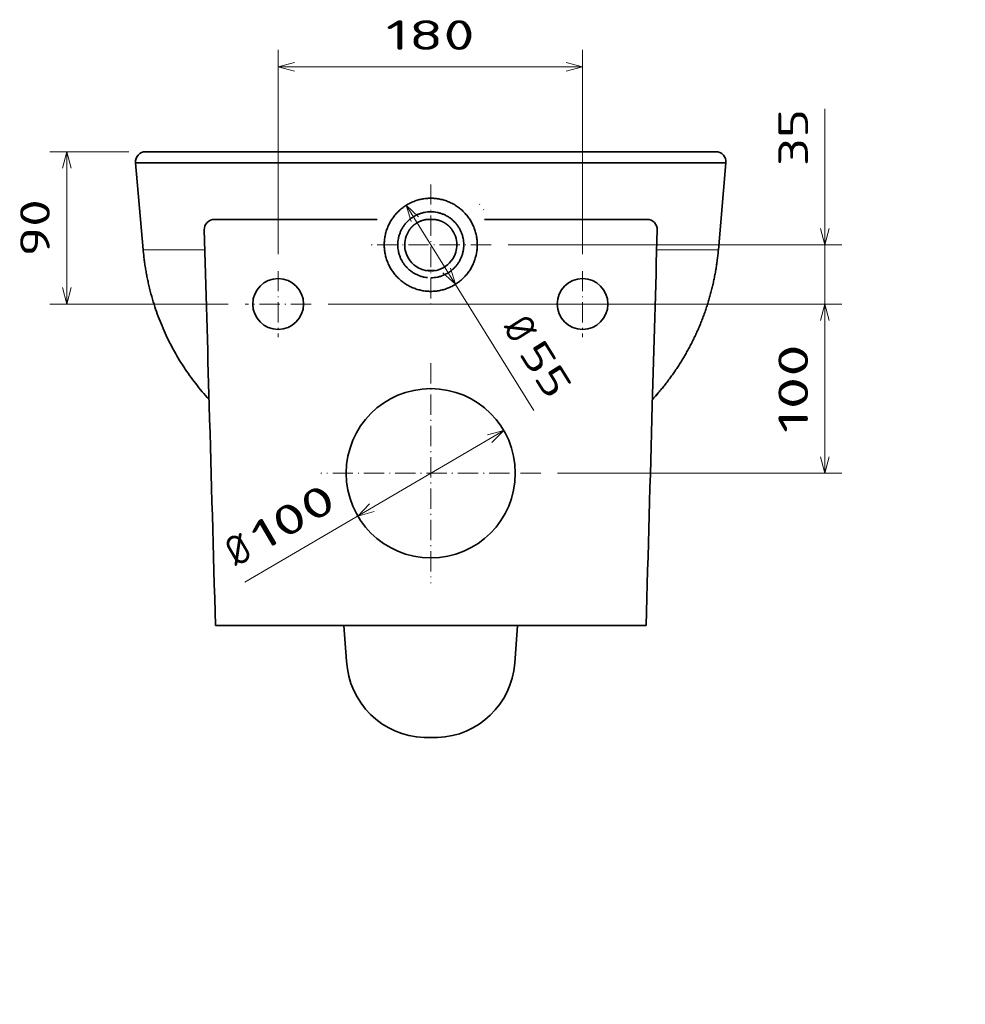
# Model space of a CAD drawing. Extents: x 22 to 382, y 37 to 270.
# Tile 2 of 4: x 22 to 134, y 154 to 270. Entities that reach past the tile are written whole.
import ezdxf
from ezdxf.enums import TextEntityAlignment as Align

# ---------------------------------------------------------------- set-up
doc = ezdxf.new("R2010")
doc.units = 0
doc.linetypes.add('DASHDOT', pattern=[18.5, 12, -3, 0.5, -3])
doc.layers.get('0').update_dxf_attribs({"lineweight": 13})
doc.styles.get("Standard").update_dxf_attribs({"font": 'isocp.shx'})
doc.dimstyles.get("Standard").update_dxf_attribs({"dimtxt": 2.5, "dimasz": 2.5, "dimexe": 1.25, "dimexo": 0.625, "dimtad": 1, "dimcen": 2.5, "dimadec": 0, "dimazin": 0, "dimtfac": 1, "dimtmove": 0, "dimatfit": 0, "dimfxl": 0, "dimarcsym": 0})

# ---------------------------------------------------------------- blocks, each defined once
blk = doc.blocks.new('*D')
at = {"color": 7, "lineweight": 13}
for p, q in [((52.52, 242.38), (52.52, 266.52)), ((88.52, 242.38), (88.52, 266.52)), ((52.52, 264.52), (88.52, 264.52)), ((117.18, 231.48), (117.18, 259.55)), ((254.78, 201.42), (254.78, 257.42)), ((373.65, 188.18), (373.65, 257.42)), ((67.66, 248.15), (82.77, 223.9)), ((79.72, 243.48), (119.18, 243.48)), ((46.62, 236.48), (25.51, 236.48)), ((58.42, 236.48), (119.18, 236.48)), ((58.42, 236.48), (119.18, 236.48)), ((48.57, 203.6), (79.2, 221.54)), ((85.57, 216.49), (119.18, 216.49)), ((195.62, 201.35), (256.7, 201.35)), ((254.7, 176.46), (254.7, 201.35)), ((195.62, 188.35), (256.7, 188.35)), ((330.46, 188.18), (375.65, 188.18)), ((176.99, 134.9), (113.46, 134.84)), ((115.46, 134.85), (115.53, 65.01)), ((257.31, 73.07), (257.31, 126.95)), ((142.13, 98.01), (142.13, 37.36)), ((242.02, 98.01), (242.02, 37.36)), ((204.98, 65.09), (113.53, 65.01)), ((142.13, 39.36), (242.02, 39.36))]:
    blk.add_line(p, q, dxfattribs=at)
at = {"color": 7, "lineweight": 13, "ltscale": 0.319032}
for p, q in [((244.02, 257.42), (256.78, 257.42)), ((244.02, 201.42), (256.78, 201.42))]:
    blk.add_line(p, q, dxfattribs=at)
at = {"color": 7, "lineweight": 13, "ltscale": 0.443725}
blk.add_line((357.9, 257.42), (375.65, 257.42), dxfattribs=at)
at = {"color": 7, "lineweight": 13, "ltscale": 0.23346}
blk.add_line((34.85, 254.48), (25.51, 254.48), dxfattribs=at)
at = {"color": 7, "lineweight": 13, "ltscale": 0.450006}
blk.add_line((27.51, 236.48), (27.51, 254.48), dxfattribs=at)
at = {"color": 7, "lineweight": 13, "ltscale": 0.499944}
blk.add_line((117.18, 216.49), (117.18, 236.48), dxfattribs=at)
at = {"color": 7, "lineweight": 13, "ltscale": 0.382383}
for p, q in [((244.02, 126.95), (259.31, 126.95)), ((244.02, 73.07), (259.31, 73.07))]:
    blk.add_line(p, q, dxfattribs=at)
at = {"color": 7, "lineweight": 13}
for points in [[(54.45, 265.04), (52.52, 264.52), (54.45, 264.01)], [(86.59, 264.01), (88.52, 264.52), (86.59, 265.04)], [(255.3, 255.49), (254.78, 257.42), (254.26, 255.49)], [(374.16, 255.49), (373.65, 257.42), (373.13, 255.49)], [(28.03, 252.55), (27.51, 254.48), (27, 252.55)], [(69.12, 246.78), (67.66, 248.15), (68.24, 246.24)], [(116.66, 245.41), (117.18, 243.48), (117.7, 245.41)], [(72.01, 240.18), (73.48, 238.82), (72.89, 240.73)], [(27, 238.42), (27.51, 236.48), (28.03, 238.42)], [(117.7, 234.55), (117.18, 236.48), (116.66, 234.55)], [(117.7, 234.55), (117.18, 236.48), (116.66, 234.55)], [(77.79, 220.12), (79.2, 221.54), (77.27, 221.01)], [(116.66, 218.42), (117.18, 216.49), (117.7, 218.42)], [(63.34, 212.86), (61.94, 211.43), (63.87, 211.96)], [(254.26, 203.35), (254.78, 201.42), (255.3, 203.35)], [(255.21, 199.42), (254.7, 201.35), (254.18, 199.42)], [(254.18, 190.28), (254.7, 188.35), (255.21, 190.28)], [(373.13, 190.11), (373.65, 188.18), (374.16, 190.11)], [(115.98, 132.91), (115.46, 134.85), (114.95, 132.91)], [(257.83, 125.02), (257.31, 126.95), (256.79, 125.02)], [(256.79, 75), (257.31, 73.07), (257.83, 75)], [(115.01, 66.94), (115.53, 65.01), (116.04, 66.94)], [(144.06, 39.88), (142.13, 39.36), (144.06, 38.84)], [(240.09, 38.84), (242.02, 39.36), (240.09, 39.88)]]:
    blk.add_lwpolyline(points, dxfattribs=at)
blk.add_arc((70.57, 243.48), 5.5, 281.0948, 97.2831, dxfattribs=at)
for s, p, p2 in [('180', (65.26, 266.52), (75.77, 266.52)), ('500', (186.82, 41.36), (197.33, 41.36))]:
    blk.add_text(s, height=3.5, dxfattribs=at).set_placement(p, p2, align=Align.FIT)
for s, rotation, p, p2 in [('35', 90, (115.18, 252.78), (115.18, 259.55)), ('90', 90, (25.51, 242.1), (25.51, 248.87)), ('%%c', 301.9355, (79, 233.73), (80.36, 231.56)), ('280', 90, (252.78, 224.17), (252.78, 234.68)), ('55', 301.9355, (80.89, 230.71), (84.47, 224.96)), ('100', 90, (115.18, 221.23), (115.18, 231.74)), ('345', 90, (371.65, 217.55), (371.65, 228.05)), ('100', 30.3554, (50.64, 207.13), (59.7, 212.44)), ('%%c', 30.3554, (47.56, 205.33), (49.77, 206.63)), ('65', 90, (252.7, 176.46), (252.7, 183.23)), ('350', 90.0515, (113.5, 94.67), (113.49, 105.18)), ('270', 90, (255.31, 94.76), (255.31, 105.26))]:
    blk.add_text(s, height=3.5, rotation=rotation, dxfattribs=at).set_placement(p, p2, align=Align.FIT)
blk = doc.blocks.new('BLOCK14')
at = {"color": 7, "linetype": 'DASHDOT', "lineweight": 13}
for p, q in [((0.01, -19.28), (0.01, -90.76)), ((35.75, -55.02), (-35.73, -55.02))]:
    blk.add_line(p, q, dxfattribs=at)
blk = doc.blocks.new('BLOCK15')
at = {"color": 7, "linetype": 'DASHDOT', "lineweight": 13}
for p, q in [((-90.25, -70.5), (-90.25, -109.5)), ((-70.75, -90), (-109.75, -90))]:
    blk.add_line(p, q, dxfattribs=at)
blk = doc.blocks.new('BLOCK16')
at = {"color": 7, "linetype": 'DASHDOT', "lineweight": 13}
for p, q in [((89.75, -70.5), (89.75, -109.5)), ((109.25, -90), (70.25, -90))]:
    blk.add_line(p, q, dxfattribs=at)
blk = doc.blocks.new('BLOCK17')
at = {"color": 7, "linetype": 'DASHDOT', "lineweight": 13}
for p, q in [((0, -124.99), (0, -254.99)), ((65, -189.99), (-65, -189.99))]:
    blk.add_line(p, q, dxfattribs=at)

msp = doc.modelspace()

# ---------------------------------------------------------------- linework, layer by layer
at = {"color": 7, "lineweight": 35}
for p, q in [((70.5685, 254.4841), (36.8511, 254.4841)), ((70.5685, 254.4841), (36.8516, 254.4841)), ((70.5685, 254.4841), (104.2858, 254.4841)), ((70.5685, 254.4841), (104.2854, 254.4841)), ((35.6556, 253.1795), (70.5685, 253.1795)), ((70.5685, 253.1795), (35.6556, 253.1795)), ((105.4813, 253.1795), (70.5685, 253.1795)), ((70.5685, 253.1795), (105.4813, 253.1795)), ((45.1048, 198.4841), (96.0321, 198.4841))]:
    msp.add_line(p, q, dxfattribs=at)
at = {"color": 7, "lineweight": 35, "ltscale": 0.11675}
msp.add_line((41.6329, 254.4842), (36.9629, 254.4849), dxfattribs=at)
at = {"color": 7, "lineweight": 35, "ltscale": 0.000889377}
for p, q in [((42.3059, 254.484), (42.2703, 254.4842)), ((98.8311, 254.484), (98.8666, 254.4842))]:
    msp.add_line(p, q, dxfattribs=at)
at = {"color": 7, "lineweight": 35, "ltscale": 0.122505}
msp.add_line((99.2738, 254.4841), (104.174, 254.4849), dxfattribs=at)
at = {"color": 7, "lineweight": 35, "ltscale": 0.258151}
for p, q in [((36.5556, 242.8928), (35.6556, 253.1795)), ((104.5813, 242.8928), (105.4813, 253.1795))]:
    msp.add_line(p, q, dxfattribs=at)
at = {"color": 7, "lineweight": 35, "ltscale": 0.001912}
msp.add_line((76.3181, 248.2996), (76.367, 248.2408), dxfattribs=at)
at = {"color": 7, "lineweight": 35, "ltscale": 0.001134}
msp.add_line((76.8055, 247.6495), (76.8306, 247.6117), dxfattribs=at)
at = {"color": 7, "lineweight": 35, "ltscale": 0.480965}
for p, q in [((64.2241, 246.4841), (44.9855, 246.4841)), ((76.9129, 246.4841), (96.1514, 246.4841))]:
    msp.add_line(p, q, dxfattribs=at)
at = {"color": 7, "lineweight": 13, "ltscale": 0.182407}
for p, q in [((36.5556, 242.8928), (43.8519, 242.8928)), ((104.5813, 242.8928), (97.285, 242.8928))]:
    msp.add_line(p, q, dxfattribs=at)
at = {"color": 7, "lineweight": 35, "ltscale": 0.011876}
for q in [(70.0934, 240.4361), (71.0435, 240.4361)]:
    msp.add_line((70.5685, 240.4357), q, dxfattribs=at)
at = {"color": 7, "lineweight": 35, "ltscale": 0.10509}
msp.add_line((60.6183, 194.2931), (60.2932, 198.4841), dxfattribs=at)
at = {"color": 7, "lineweight": 35, "ltscale": 0.111444}
msp.add_line((80.5025, 194.0395), (80.8443, 198.4841), dxfattribs=at)
at = {"color": 7, "lineweight": 35, "ltscale": 0.039139}
msp.add_line((69.7857, 185.2425), (71.3512, 185.2425), dxfattribs=at)
at = {"color": 7, "lineweight": 35}
msp.add_circle((70.5685, 216.4861), 10, dxfattribs=at)
for centre, radius, start, end in [((36.8512, 253.284), 1.2001, 90.004853, 184.995147), ((36.8762, 253.2811), 1.203, 89.999376, 93.560218), ((36.8762, 253.2813), 1.2028, 91.060747, 93.56036), ((36.9584, 248.6458), 5.8391, 89.955809, 90.949238), ((36.9619, 249.4936), 4.9912, 89.016482, 90.983359), ((104.175, 249.4936), 4.9912, 89.016641, 90.983518), ((104.1786, 248.6458), 5.8391, 89.050761, 90.044191), ((104.2607, 253.2811), 1.203, 86.439782, 90.000624), ((104.2607, 253.2813), 1.2028, 86.43964, 88.939253), ((104.2857, 253.284), 1.2001, 355.004853, 449.995147), ((70.567, 243.484), 5.4985, 123.748764, 129.376235), ((70.5681, 243.4825), 5.5004, 123.749676, 129.375207), ((70.567, 243.484), 5.4985, 123.748765, 129.376236), ((70.5672, 243.4841), 5.4985, 118.123765, 123.751236), ((70.5684, 243.4821), 5.5008, 118.124544, 123.749638), ((70.5672, 243.4841), 5.4985, 118.123763, 123.751237), ((70.5674, 243.4842), 5.4985, 112.498764, 118.126237), ((70.5686, 243.4817), 5.5013, 112.49998, 118.124567), ((70.5674, 243.4842), 5.4985, 112.498766, 118.126234), ((70.5676, 243.4843), 5.4985, 106.873763, 112.501236), ((70.5686, 243.4817), 5.5013, 106.875435, 112.500025), ((70.5676, 243.4843), 5.4985, 106.873763, 112.501237), ((70.5679, 243.4844), 5.4985, 101.248764, 106.876236), ((70.5685, 243.4822), 5.5008, 101.25036, 106.875459), ((70.5679, 243.4844), 5.4985, 101.248764, 106.876235), ((70.5681, 243.4844), 5.4985, 95.623763, 101.251237), ((70.5684, 243.4826), 5.5004, 95.62479, 101.250322), ((70.5681, 243.4844), 5.4985, 95.623764, 101.251236), ((70.5683, 243.4845), 5.4985, 89.998764, 95.626235), ((70.5684, 243.4819), 5.501, 89.999819, 95.624661), ((70.5683, 243.4845), 5.4985, 89.998766, 95.626236), ((70.5686, 243.4845), 5.4985, 84.373765, 90.001236), ((70.5685, 243.4819), 5.501, 84.375339, 90.000181), ((70.5686, 243.4845), 5.4985, 84.373764, 90.001234), ((70.5688, 243.4844), 5.4985, 78.748763, 84.376237), ((70.5685, 243.4826), 5.5004, 78.749678, 84.37521), ((70.5688, 243.4844), 5.4985, 78.748764, 84.376236), ((70.569, 243.4844), 5.4985, 73.123764, 78.751236), ((70.5684, 243.4822), 5.5008, 73.124541, 78.74964), ((70.569, 243.4844), 5.4985, 73.123765, 78.751236), ((70.5693, 243.4843), 5.4985, 67.498764, 73.126237), ((70.5683, 243.4817), 5.5013, 67.499975, 73.124565), ((70.5693, 243.4843), 5.4985, 67.498763, 73.126237), ((70.5695, 243.4842), 5.4985, 61.873763, 67.501236), ((70.5683, 243.4817), 5.5013, 61.875433, 67.50002), ((70.5695, 243.4842), 5.4985, 61.873766, 67.501234), ((70.5697, 243.4841), 5.4985, 56.248764, 61.876235), ((70.5685, 243.4821), 5.5008, 56.250362, 61.875456), ((70.5697, 243.4841), 5.4985, 56.248763, 61.876237), ((70.5699, 243.484), 5.4985, 50.623765, 56.251236), ((70.5688, 243.4825), 5.5004, 50.624793, 56.250324), ((70.5699, 243.484), 5.4985, 50.623764, 56.251235), ((70.5665, 243.4835), 5.4985, 140.623764, 146.251236), ((70.568, 243.4824), 5.5003, 140.624831, 146.2504), ((70.5665, 243.4835), 5.4985, 140.623764, 146.251235), ((70.5667, 243.4837), 5.4985, 134.998764, 140.626237), ((70.5685, 243.482), 5.501, 134.999812, 140.624696), ((70.5667, 243.4837), 5.4985, 134.998764, 140.626236), ((70.5668, 243.4838), 5.4985, 129.373764, 135.001236), ((70.5686, 243.482), 5.501, 129.375337, 135.000182), ((70.5668, 243.4838), 5.4985, 129.373764, 135.001236), ((70.5682, 243.4823), 3.9003, 123.749676, 129.375207), ((70.5674, 243.4834), 3.8989, 123.748764, 129.376236), ((70.5684, 243.4821), 3.9006, 118.124544, 123.749638), ((70.5676, 243.4835), 3.8989, 118.123764, 123.751236), ((70.5686, 243.4818), 3.9009, 112.49998, 118.124567), ((70.5677, 243.4836), 3.8989, 112.498764, 118.126236), ((70.5686, 243.4818), 3.9009, 106.875435, 112.500025), ((70.5679, 243.4837), 3.8989, 106.873764, 112.501235), ((70.5685, 243.4821), 3.9006, 101.25036, 106.875458), ((70.568, 243.4837), 3.8989, 101.248763, 106.876236), ((70.5684, 243.4824), 3.9003, 95.62479, 101.250322), ((70.5682, 243.4837), 3.8989, 95.623765, 101.251235), ((70.5684, 243.4819), 3.9007, 89.999819, 95.624661), ((70.5684, 243.4838), 3.8989, 89.998763, 95.626236), ((70.5685, 243.4819), 3.9007, 84.375339, 90.000181), ((70.5685, 243.4838), 3.8989, 84.373764, 90.001237), ((70.5685, 243.4824), 3.9003, 78.749678, 84.37521), ((70.5687, 243.4837), 3.8989, 78.748765, 84.376235), ((70.5684, 243.4821), 3.9006, 73.124542, 78.74964), ((70.5689, 243.4837), 3.8989, 73.123764, 78.751237), ((70.5683, 243.4818), 3.9009, 67.499975, 73.124565), ((70.569, 243.4837), 3.8989, 67.498765, 73.126236), ((70.5684, 243.4818), 3.9009, 61.875433, 67.50002), ((70.5692, 243.4836), 3.8989, 61.873764, 67.501236), ((70.5685, 243.4821), 3.9006, 56.250362, 61.875456), ((70.5693, 243.4835), 3.8989, 56.248764, 61.876236), ((70.5687, 243.4823), 3.9003, 50.624793, 56.250324), ((70.5695, 243.4834), 3.8989, 50.623764, 56.251236), ((70.5701, 243.4838), 5.4985, 44.998764, 50.626236), ((70.5683, 243.482), 5.501, 44.999818, 50.624663), ((70.5701, 243.4838), 5.4985, 44.998764, 50.626236), ((70.5684, 243.482), 5.501, 39.375304, 45.000188), ((70.5702, 243.4837), 5.4985, 39.373764, 45.001236), ((70.5689, 243.4824), 5.5003, 33.7496, 39.375169), ((70.5704, 243.4835), 5.4985, 33.748765, 39.376236), ((44.9855, 245.2841), 1.2, 90, 181.601939), ((70.5662, 243.4829), 5.4985, 157.498764, 163.126236), ((70.5689, 243.4819), 5.5013, 157.499976, 163.124506), ((70.5662, 243.4829), 5.4985, 157.498763, 163.126237), ((70.5663, 243.4831), 5.4985, 151.873763, 157.501236), ((70.5689, 243.4819), 5.5013, 151.875494, 157.500024), ((70.5663, 243.4831), 5.4985, 151.873765, 157.501235), ((70.5664, 243.4833), 5.4985, 146.248764, 151.876235), ((70.5684, 243.4821), 5.5008, 146.25044, 151.87552), ((70.5664, 243.4833), 5.4985, 146.248763, 151.876237), ((70.5684, 243.4821), 3.9006, 146.25044, 151.87552), ((70.567, 243.4829), 3.8989, 146.248764, 151.876235), ((70.5681, 243.4823), 3.9002, 140.624831, 146.2504), ((70.5671, 243.4831), 3.8989, 140.623764, 146.251236), ((70.5685, 243.482), 3.9007, 134.999812, 140.624696), ((70.5672, 243.4832), 3.8989, 134.998765, 140.626235), ((70.5685, 243.482), 3.9007, 129.375337, 135.000182), ((70.5673, 243.4833), 3.8989, 129.373764, 135.001236), ((70.5684, 243.4821), 3.0095, 89.999668, 98.877851), ((70.5685, 243.4821), 3.0095, 81.122149, 90.000332), ((70.5684, 243.482), 3.9007, 44.999818, 50.624663), ((70.5696, 243.4833), 3.8989, 44.998764, 50.626236), ((70.5684, 243.482), 3.9007, 39.375304, 45.000188), ((70.5697, 243.4832), 3.8989, 39.373765, 45.001235), ((70.5688, 243.4823), 3.9002, 33.7496, 39.375169), ((70.5698, 243.4831), 3.8989, 33.748764, 39.376236), ((70.5685, 243.4821), 3.9006, 28.12448, 33.74956), ((70.5699, 243.4829), 3.8989, 28.123765, 33.751236), ((70.5685, 243.4821), 5.5008, 28.12448, 33.74956), ((70.5705, 243.4833), 5.4985, 28.123763, 33.751237), ((70.568, 243.4819), 5.5013, 22.499976, 28.124506), ((70.5706, 243.4831), 5.4985, 22.498765, 28.126235), ((70.568, 243.4819), 5.5013, 16.875494, 22.500024), ((70.5707, 243.4829), 5.4985, 16.873763, 22.501237), ((96.1514, 245.2841), 1.2, 358.398061, 450), ((92765.518, 2835.9206), 92757.9169, 181.600443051, 181.613267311), ((70.5661, 243.4824), 5.4985, 168.748763, 174.376237), ((70.5679, 243.4821), 5.5003, 168.7496, 174.375169), ((70.5661, 243.4824), 5.4985, 168.748764, 174.376235), ((70.5661, 243.4826), 5.4985, 163.123765, 168.751236), ((70.5684, 243.482), 5.5008, 163.12448, 168.74956), ((70.5661, 243.4826), 5.4985, 163.123764, 168.751237), ((70.5684, 243.482), 3.9006, 163.12448, 168.74956), ((70.5668, 243.4825), 3.8989, 163.123764, 168.751236), ((70.5688, 243.4819), 3.9009, 157.499976, 163.124506), ((70.5668, 243.4826), 3.8989, 157.498765, 163.126236), ((70.5688, 243.4819), 3.9009, 151.875494, 157.500024), ((70.5669, 243.4828), 3.8989, 151.873764, 157.501237), ((70.5723, 243.4787), 3.0857, 145.437488, 166.173845), ((70.5646, 243.4787), 3.0857, 13.826155, 34.562512), ((70.5682, 243.4819), 3.9009, 22.499976, 28.124506), ((70.57, 243.4828), 3.8989, 22.498763, 28.126236), ((70.5682, 243.4819), 3.9009, 16.875494, 22.500024), ((70.5701, 243.4826), 3.8989, 16.873764, 22.501235), ((70.5685, 243.482), 3.9006, 11.25044, 16.87552), ((70.5701, 243.4825), 3.8989, 11.248764, 16.876236), ((70.5685, 243.482), 5.5008, 11.25044, 16.87552), ((70.5708, 243.4826), 5.4985, 11.248763, 16.876236), ((70.569, 243.4821), 5.5003, 5.624831, 11.2504), ((70.5708, 243.4824), 5.4985, 5.623765, 11.251236), ((-92674.3271, 2837.3232), 92807.8826, 358.386735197, 358.399552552), ((70.566, 243.4822), 5.4985, 174.373765, 180.001236), ((70.5686, 243.4821), 5.501, 174.375304, 180.000188), ((70.566, 243.4822), 5.4985, 174.373764, 180.001236), ((70.566, 243.4819), 5.4985, 179.998764, 185.626235), ((70.5686, 243.482), 5.501, 179.999813, 185.624696), ((70.566, 243.4819), 5.4985, 179.998764, 185.626236), ((70.5685, 243.4821), 3.9007, 174.375304, 180.000188), ((70.5667, 243.4821), 3.8989, 174.373764, 180.001236), ((70.5685, 243.482), 3.9007, 179.999812, 185.624696), ((70.5667, 243.482), 3.8989, 179.998764, 185.626236), ((70.5681, 243.4821), 3.9002, 168.7496, 174.375169), ((70.5668, 243.4823), 3.8989, 168.748765, 174.376236), ((70.5684, 243.4796), 3.0817, 166.17297, 200.790422), ((70.5685, 243.4796), 3.0817, 339.209578, 373.82703), ((70.5689, 243.4821), 3.9002, 5.624831, 11.2504), ((70.5702, 243.4823), 3.8989, 5.623764, 11.251235), ((70.5684, 243.4821), 3.9007, 359.999812, 365.624696), ((70.5702, 243.4821), 3.8989, 359.998764, 365.626236), ((70.5684, 243.482), 3.9007, 354.375304, 360.000188), ((70.5702, 243.482), 3.8989, 354.373764, 360.001236), ((70.5683, 243.4821), 5.501, 359.999812, 365.624696), ((70.5709, 243.4822), 5.4985, 359.998764, 365.626236), ((70.5683, 243.482), 5.501, 354.375304, 360.000187), ((70.5709, 243.4819), 5.4985, 354.373764, 360.001236), ((70.5661, 243.4817), 5.4985, 185.623763, 191.251237), ((70.5679, 243.482), 5.5003, 185.624832, 191.2504), ((70.5661, 243.4817), 5.4985, 185.623765, 191.251235), ((70.5661, 243.4815), 5.4985, 191.248764, 196.876235), ((70.5684, 243.4821), 5.5008, 191.25044, 196.87552), ((70.5661, 243.4815), 5.4985, 191.248763, 196.876236), ((70.5681, 243.482), 3.9002, 185.624831, 191.2504), ((70.5668, 243.4818), 3.8989, 185.623764, 191.251235), ((70.5684, 243.4821), 3.9006, 191.25044, 196.87552), ((70.5668, 243.4816), 3.8989, 191.248764, 196.876236), ((70.5688, 243.4822), 3.9009, 196.875494, 202.500024), ((70.5668, 243.4815), 3.8989, 196.873764, 202.501235), ((70.5663, 243.479), 3.0795, 200.792885, 223.860664), ((70.5706, 243.479), 3.0795, 316.139336, 339.207115), ((70.5682, 243.4822), 3.9009, 337.499976, 343.124506), ((70.5701, 243.4815), 3.8989, 337.498765, 343.126236), ((70.5685, 243.4821), 3.9006, 343.12448, 348.74956), ((70.5701, 243.4816), 3.8989, 343.123764, 348.751236), ((70.5689, 243.482), 3.9002, 348.7496, 354.375169), ((70.5702, 243.4818), 3.8989, 348.748765, 354.376236), ((70.5685, 243.4821), 5.5008, 343.12448, 348.74956), ((70.5708, 243.4815), 5.4985, 343.123764, 348.751237), ((70.569, 243.482), 5.5003, 348.7496, 354.375168), ((70.5708, 243.4817), 5.4985, 348.748765, 354.376235), ((70.5662, 243.4812), 5.4985, 196.873764, 202.501236), ((70.5689, 243.4822), 5.5013, 196.875495, 202.500025), ((70.5662, 243.4812), 5.4985, 196.873763, 202.501237), ((70.5663, 243.481), 5.4985, 202.498764, 208.126237), ((70.5689, 243.4822), 5.5013, 202.499976, 208.124506), ((70.5663, 243.481), 5.4985, 202.498765, 208.126235), ((70.5664, 243.4808), 5.4985, 208.123765, 213.751235), ((70.5684, 243.482), 5.5008, 208.12448, 213.74956), ((70.5664, 243.4808), 5.4985, 208.123763, 213.751237), ((70.5688, 243.4822), 3.9009, 202.499976, 208.124506), ((70.5669, 243.4813), 3.8989, 202.498763, 208.126237), ((70.5684, 243.482), 3.9006, 208.12448, 213.74956), ((70.567, 243.4812), 3.8989, 208.123764, 213.751236), ((70.5681, 243.4818), 3.9002, 213.7496, 219.375169), ((70.5671, 243.481), 3.8989, 213.748764, 219.376236), ((70.5685, 243.4821), 3.9007, 219.375304, 225.000188), ((70.5672, 243.4809), 3.8989, 219.373765, 225.001235), ((70.5665, 243.4795), 3.08, 223.865893, 270.036734), ((70.5704, 243.4795), 3.08, 269.963266, 316.134107), ((70.5684, 243.4821), 3.9007, 314.999812, 320.624696), ((70.5697, 243.4809), 3.8989, 314.998765, 320.626235), ((70.5688, 243.4818), 3.9002, 320.624831, 326.2504), ((70.5698, 243.481), 3.8989, 320.623764, 326.251236), ((70.5685, 243.482), 3.9006, 326.25044, 331.87552), ((70.5699, 243.4812), 3.8989, 326.248764, 331.876236), ((70.5682, 243.4822), 3.9009, 331.875494, 337.500024), ((70.57, 243.4813), 3.8989, 331.873763, 337.501237), ((70.5685, 243.482), 5.5008, 326.25044, 331.87552), ((70.5705, 243.4808), 5.4985, 326.248763, 331.876237), ((70.568, 243.4822), 5.5013, 331.875494, 337.500024), ((70.5706, 243.481), 5.4985, 331.873765, 337.501235), ((70.568, 243.4822), 5.5013, 337.499975, 343.124505), ((70.5707, 243.4812), 5.4985, 337.498763, 343.126237), ((70.5665, 243.4806), 5.4985, 213.748764, 219.376235), ((70.568, 243.4817), 5.5003, 213.7496, 219.375169), ((70.5665, 243.4806), 5.4985, 213.748765, 219.376236), ((70.5667, 243.4804), 5.4985, 219.373763, 225.001236), ((70.5685, 243.4821), 5.501, 219.375304, 225.000188), ((70.5667, 243.4804), 5.4985, 219.373764, 225.001236), ((70.5685, 243.4821), 3.9007, 224.999818, 230.624663), ((70.5673, 243.4808), 3.8989, 224.998764, 230.626236), ((70.5682, 243.4818), 3.9003, 230.624793, 236.250324), ((70.5674, 243.4807), 3.8989, 230.623764, 236.251236), ((70.5684, 243.482), 3.9006, 236.250362, 241.875456), ((70.5676, 243.4806), 3.8989, 236.248764, 241.876235), ((70.5686, 243.4823), 3.9009, 241.875433, 247.50002), ((70.5677, 243.4805), 3.8989, 241.873764, 247.501237), ((70.5686, 243.4823), 3.9009, 247.499975, 253.124565), ((70.5679, 243.4804), 3.8989, 247.498765, 253.126235), ((70.5685, 243.482), 3.9006, 253.124541, 258.74964), ((70.568, 243.4804), 3.8989, 253.123764, 258.751236), ((70.5684, 243.482), 3.9006, 281.25036, 286.875459), ((70.5689, 243.4804), 3.8989, 281.248764, 286.876236), ((70.5683, 243.4823), 3.9009, 286.875435, 292.500025), ((70.569, 243.4804), 3.8989, 286.873765, 292.501235), ((70.5684, 243.4823), 3.9009, 292.49998, 298.124567), ((70.5692, 243.4805), 3.8989, 292.498763, 298.126236), ((70.5685, 243.482), 3.9006, 298.124544, 303.749638), ((70.5693, 243.4806), 3.8989, 298.123765, 303.751236), ((70.5687, 243.4818), 3.9003, 303.749676, 309.375207), ((70.5695, 243.4807), 3.8989, 303.748764, 309.376236), ((70.5684, 243.4821), 3.9007, 309.375337, 315.000182), ((70.5696, 243.4808), 3.8989, 309.373764, 315.001236), ((70.5684, 243.4821), 5.501, 314.999812, 320.624696), ((70.5702, 243.4804), 5.4985, 314.998764, 320.626236), ((70.5689, 243.4817), 5.5003, 320.624831, 326.2504), ((70.5704, 243.4806), 5.4985, 320.623764, 326.251235), ((52.5185, 236.4839), 3, 0, 180), ((52.5185, 236.4839), 3, 0, 180), ((70.5668, 243.4803), 5.4985, 224.998764, 230.626237), ((70.5686, 243.4821), 5.501, 224.999818, 230.624663), ((70.5668, 243.4803), 5.4985, 224.998764, 230.626236), ((70.567, 243.4801), 5.4985, 230.623765, 236.251236), ((70.5681, 243.4816), 5.5004, 230.624793, 236.250324), ((70.567, 243.4801), 5.4985, 230.623764, 236.251235), ((70.5672, 243.48), 5.4985, 236.248764, 241.876235), ((70.5684, 243.482), 5.5008, 236.250362, 241.875457), ((70.5672, 243.48), 5.4985, 236.248763, 241.876237), ((70.5674, 243.4799), 5.4985, 241.873763, 247.501236), ((70.5686, 243.4824), 5.5013, 241.875433, 247.50002), ((70.5674, 243.4799), 5.4985, 241.873765, 247.501234), ((70.5684, 243.4817), 3.9003, 258.749678, 264.37521), ((70.5682, 243.4804), 3.8989, 258.748764, 264.376235), ((70.5685, 243.4822), 3.9007, 269.999819, 275.624661), ((70.5685, 243.4803), 3.8989, 269.998764, 275.626236), ((70.5685, 243.4817), 3.9003, 275.62479, 281.250322), ((70.5687, 243.4804), 3.8989, 275.623765, 281.251236), ((70.5683, 243.4824), 5.5013, 292.49998, 298.124567), ((70.5695, 243.4799), 5.4985, 292.498766, 298.126235), ((70.5685, 243.482), 5.5008, 298.124543, 303.749638), ((70.5697, 243.48), 5.4985, 298.123763, 303.751237), ((70.5688, 243.4816), 5.5004, 303.749676, 309.375207), ((70.5699, 243.4801), 5.4985, 303.748765, 309.376236), ((70.5683, 243.4821), 5.501, 309.375337, 315.000182), ((70.5701, 243.4803), 5.4985, 309.373764, 315.001236), ((88.5185, 236.4839), 3, 0, 180), ((88.5185, 236.4839), 3, 0, 180), ((70.5676, 243.4798), 5.4985, 247.498764, 253.126237), ((70.5686, 243.4824), 5.5013, 247.499975, 253.124565), ((70.5676, 243.4798), 5.4985, 247.498763, 253.126236), ((70.5679, 243.4797), 5.4985, 253.123765, 258.751235), ((70.5685, 243.4819), 5.5008, 253.124542, 258.74964), ((70.5679, 243.4797), 5.4985, 253.123765, 258.751236), ((70.5681, 243.4797), 5.4985, 258.748764, 264.376236), ((70.5684, 243.4815), 5.5004, 258.749678, 264.37521), ((70.5681, 243.4797), 5.4985, 258.748764, 264.376236), ((70.5684, 243.4822), 5.501, 264.375339, 270.000181), ((70.5683, 243.4796), 5.4985, 264.373764, 270.001235), ((70.5685, 243.4822), 5.501, 269.999819, 275.624661), ((70.5686, 243.4796), 5.4985, 269.998765, 275.626236), ((70.5685, 243.4815), 5.5004, 275.62479, 281.250322), ((70.5688, 243.4797), 5.4985, 275.623764, 281.251236), ((70.5684, 243.4819), 5.5008, 281.25036, 286.875458), ((70.569, 243.4797), 5.4985, 281.248764, 286.876235), ((70.5683, 243.4824), 5.5013, 286.875435, 292.500025), ((70.5693, 243.4798), 5.4985, 286.873764, 292.501237), ((52.5185, 236.4839), 3, 180, 360), ((52.5185, 236.4839), 3, 180, 360), ((88.5185, 236.4839), 3, 180, 360), ((88.5185, 236.4839), 3, 180, 360), ((74.6976, 245.5054), 29.997, 317.429628, 319.205379), ((87523.7874, 2688.6415), 87514.1177, 181.613496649, 181.63053429), ((-87269.7883, 2685.4402), 87401.2102, 358.369458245, 358.386517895), ((70.1412, 194.7707), 9.5348, 182.870899, 267.863137), ((70.9957, 194.7707), 9.5348, 272.136863, 355.601856)]:
    msp.add_arc(centre, radius, start, end, dxfattribs=at)
for points, degree, knots in [([(68.0312, 245.2292), (68.0652, 245.2785), (68.0999, 245.3262), (68.1366, 245.3739), (68.1937, 245.4443), (68.2528, 245.5115), (68.2726, 245.5335), (68.3128, 245.577), (68.354, 245.6193), (68.3749, 245.6401), (68.4376, 245.7013), (68.5023, 245.7599), (68.546, 245.7976), (68.8018, 246.0073), (69.0812, 246.1767), (69.3231, 246.2884), (69.5783, 246.3739), (69.8368, 246.4299), (69.8431, 246.4313), (69.8624, 246.4354), (69.8814, 246.4392), (69.8927, 246.4415), (69.9109, 246.4449), (69.9297, 246.4484), (69.9359, 246.4495), (69.9485, 246.4518), (69.9611, 246.4539), (69.9673, 246.455), (69.9866, 246.4582), (70.0059, 246.4612), (70.0164, 246.4628), (70.0647, 246.47), (70.1129, 246.476), (70.1475, 246.4798), (70.1902, 246.4839), (70.2309, 246.4868), (70.2379, 246.4872), (70.2515, 246.488), (70.2643, 246.4886), (70.2712, 246.4889), (70.2803, 246.4891), (70.2864, 246.4888), (70.288, 246.4886), (70.2897, 246.4881), (70.2885, 246.4873), (70.287, 246.4869), (70.2849, 246.4864), (70.2822, 246.4859)], 5, [0, 0, 0, 0, 0, 0, 2.25636984, 2.25636984, 2.25636984, 3.38539105, 3.38539105, 3.38539105, 4.51441226, 4.51441226, 4.51441226, 6.74133155, 6.74133155, 6.74133155, 17.32755947, 17.32755947, 17.32755947, 17.59506067, 17.59506067, 17.59506067, 18.13279071, 18.13279071, 18.13279071, 18.39861894, 18.39861894, 18.39861894, 18.66444716, 18.66444716, 18.66444716, 19.21875027, 19.21875027, 19.21875027, 20.68179439, 20.68179439, 20.68179439, 20.9897134, 20.9897134, 20.9897134, 21.28940997, 21.28940997, 21.28940997, 21.45233604, 21.45233604, 21.45233604, 21.61722419, 21.61722419, 21.61722419, 21.61722419, 21.61722419, 21.61722419]), ([(70.2822, 246.4859), (70.2723, 246.4839), (70.2582, 246.4818), (70.2461, 246.4799), (70.2092, 246.4741), (70.172, 246.468), (70.15, 246.4641), (70.1268, 246.4599), (70.104, 246.4555)], 5, [0, 0, 0, 0, 0, 0, 0.63211766, 0.63211766, 0.63211766, 1.61503233, 1.61503233, 1.61503233, 1.61503233, 1.61503233, 1.61503233]), ([(73.1057, 245.2292), (73.0718, 245.2785), (73.037, 245.3262), (73.0003, 245.3739), (72.9432, 245.4443), (72.8841, 245.5115), (72.8643, 245.5335), (72.8241, 245.577), (72.7829, 245.6193), (72.762, 245.6401), (72.6993, 245.7013), (72.6347, 245.7599), (72.5909, 245.7976), (72.3351, 246.0073), (72.0558, 246.1767), (71.8138, 246.2884), (71.5586, 246.3739), (71.3002, 246.4299), (71.2938, 246.4313), (71.2746, 246.4354), (71.2555, 246.4392), (71.2442, 246.4415), (71.226, 246.4449), (71.2073, 246.4484), (71.201, 246.4495), (71.1884, 246.4518), (71.1758, 246.4539), (71.1696, 246.455), (71.1503, 246.4582), (71.131, 246.4612), (71.1205, 246.4628), (71.0722, 246.47), (71.024, 246.476), (70.9894, 246.4798), (70.9467, 246.4839), (70.906, 246.4868), (70.899, 246.4872), (70.8855, 246.488), (70.8726, 246.4886), (70.8657, 246.4889), (70.8566, 246.4891), (70.8506, 246.4888), (70.8489, 246.4886), (70.8472, 246.4881), (70.8484, 246.4873), (70.8499, 246.4869), (70.852, 246.4864), (70.8547, 246.4859)], 5, [0, 0, 0, 0, 0, 0, 2.25636984, 2.25636984, 2.25636984, 3.38539105, 3.38539105, 3.38539105, 4.51441226, 4.51441226, 4.51441226, 6.74133155, 6.74133155, 6.74133155, 17.32755947, 17.32755947, 17.32755947, 17.59506067, 17.59506067, 17.59506067, 18.13279071, 18.13279071, 18.13279071, 18.39861894, 18.39861894, 18.39861894, 18.66444716, 18.66444716, 18.66444716, 19.21875027, 19.21875027, 19.21875027, 20.68179439, 20.68179439, 20.68179439, 20.9897134, 20.9897134, 20.9897134, 21.28940997, 21.28940997, 21.28940997, 21.45233604, 21.45233604, 21.45233604, 21.61722419, 21.61722419, 21.61722419, 21.61722419, 21.61722419, 21.61722419]), ([(70.8547, 246.4859), (70.8647, 246.4839), (70.8787, 246.4818), (70.8908, 246.4799), (70.9277, 246.4741), (70.9649, 246.468), (70.987, 246.4641), (71.0102, 246.4599), (71.0329, 246.4555)], 5, [0, 0, 0, 0, 0, 0, 0.63211766, 0.63211766, 0.63211766, 1.61503233, 1.61503233, 1.61503233, 1.61503233, 1.61503233, 1.61503233]), ([(44.348, 225.2126), (44.0733, 225.5118), (43.5359, 226.1211), (42.7676, 227.0673), (42.0383, 228.0438), (41.3493, 229.0491), (40.7017, 230.0816), (40.0965, 231.1395), (39.5348, 232.2211), (39.0175, 233.3247), (38.5454, 234.4483), (38.1195, 235.5902), (37.7305, 236.7756), (37.4415, 237.8102), (37.2317, 238.6553), (37.0931, 239.2791), (36.9726, 239.8764), (36.8643, 240.476), (36.7682, 241.0777), (36.6844, 241.6812), (36.6128, 242.2862), (36.5733, 242.6905), (36.5556, 242.8928)], 3, [0, 0, 0, 0, 6.09220405, 12.18440601, 18.27660806, 24.3688116, 30.46101739, 36.55322495, 42.64543311, 48.73764027, 54.82984552, 60.92204879, 67.0142512, 73.53761401, 77.02956327, 80.07582325, 83.12208459, 86.16834711, 89.21461043, 92.26087382, 95.30713591, 98.35339475, 98.35339475, 98.35339475, 98.35339475]), ([(96.7889, 225.2137), (97.0198, 225.4667), (97.3819, 225.8713), (97.8596, 226.4409), (98.2373, 226.9089), (98.6053, 227.3846), (98.9638, 227.8675), (99.3125, 228.3576), (99.6514, 228.8545), (99.9802, 229.3581), (100.2988, 229.8682), (100.6072, 230.3845), (100.9051, 230.907), (101.1925, 231.4353), (101.4693, 231.9693), (101.7353, 232.5087), (101.9904, 233.0533), (102.2346, 233.603), (102.4677, 234.1574), (102.6896, 234.7164), (102.9003, 235.2797), (103.0997, 235.8472), (103.2876, 236.4185), (103.4641, 236.9935), (103.629, 237.5719), (103.7822, 238.1534), (103.9238, 238.738), (104.0536, 239.3252), (104.1716, 239.915), (104.2778, 240.507), (104.3721, 241.101), (104.4545, 241.6967), (104.5249, 242.294), (104.5638, 242.6931), (104.5813, 242.8928)], 3, [0, 0, 0, 0, 5.13619802, 8.14318384, 11.15016909, 14.15715407, 17.16413904, 20.1711242, 23.1781097, 26.18509563, 29.192082, 32.19906875, 35.20605578, 38.21304298, 41.22003019, 44.22701724, 47.23400401, 50.24099039, 53.24797633, 56.25496182, 59.26194693, 62.26893181, 65.27591665, 68.2829017, 71.28988726, 74.29687361, 77.30386105, 80.31084977, 83.31783987, 86.32483123, 89.33182347, 92.33881589, 95.3458072, 98.35279553, 98.35279553, 98.35279553, 98.35279553])]:
    msp.add_open_spline(points, degree=degree, knots=knots, dxfattribs=at)

# ---------------------------------------------------------------- block references
at = {"lineweight": 0, "xscale": 0.2, "yscale": 0.2, "zscale": 0.2}
for name in ['BLOCK14', 'BLOCK15', 'BLOCK16', 'BLOCK17']:
    msp.add_blockref(name, (70.5685, 254.4841), dxfattribs=at)

# ---------------------------------------------------------------- dimensions: what is measured, and where the dimension line sits
at = {"color": 0, "lineweight": 0}
for base, p1, p2, angle, text, middle in [((115.464, 134.845), (206.9834, 65.0925), (178.9919, 134.9021), 90.050994, '350', (115.4953, 99.9277)), ((242.0173, 39.3622), (142.1269, 100.0098), (242.0173, 100.0098), 359.998092, '500', (192.0721, 39.3622)), ((257.3126, 126.9518), (242.0173, 73.0679), (242.0173, 126.9518), 89.999523, '270', (257.3126, 100.0098)), ((373.6456, 188.1799), (355.8966, 257.4215), (328.4556, 188.1799), 269.998569, '345', (373.6456, 222.8007))]:
    dim = msp.add_linear_dim(base=base, p1=p1, p2=p2, angle=angle, text=text, dimstyle='Standard', override={"dimlfac": 5}, dxfattribs=at)
    dim.commit()
    dim.dimension.update_dxf_attribs({"geometry": '*D', "text_midpoint": middle, "dimtype": 160})
for base, p1, p2, angle, middle, dimtype in [((254.7786, 257.4215), (242.0173, 201.4215), (242.0173, 257.4215), 90, (254.7786, 229.4215), 161), ((254.6959, 201.3496), (193.62, 188.3496), (193.62, 201.3496), 90, (254.6959, 179.8445), 161), ((52.5185, 264.5245), (88.5185, 240.3839), (52.5185, 240.3839), 180, (70.5185, 264.5245), 161), ((117.1781, 243.48), (56.4185, 236.4839), (77.7177, 243.48), 89.999523, (117.1781, 256.1618), 160), ((117.1781, 236.4839), (83.5685, 216.4861), (56.4185, 236.4839), 89.999523, (117.1781, 226.485), 160), ((27.5132, 236.4839), (36.8516, 254.4841), (48.6185, 236.4839), 269.998569, (27.5132, 245.484), 160)]:
    dim = msp.add_linear_dim(base=base, p1=p1, p2=p2, angle=angle, dimstyle='Standard', override={"dimlfac": 5}, dxfattribs=at)
    dim.commit()
    dim.dimension.update_dxf_attribs({"geometry": '*D', "text_midpoint": middle, "dimtype": dimtype})
for p1, p2, middle in [((79.1975, 221.5398), (61.9394, 211.4325), (54.642, 207.1588)), ((67.6587, 248.1504), (73.4757, 238.8179), (80.0378, 228.29))]:
    dim = msp.add_diameter_dim_2p(p1=p1, p2=p2, dimstyle='Standard', override={"dimlfac": 5}, dxfattribs=at)
    dim.commit()
    dim.dimension.update_dxf_attribs({"geometry": '*D', "text_midpoint": middle, "dimtype": 163})

doc.saveas('drawing.dxf')
